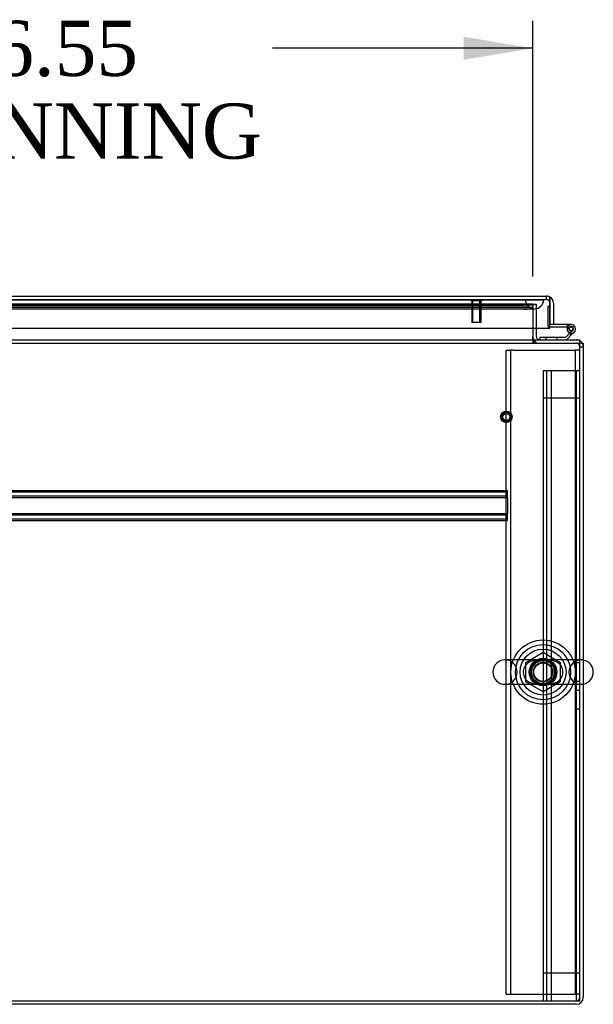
# Model space of a CAD drawing. Header units: inches. Extents: x 1 to 359, y -2 to 239.
# Tile 20 of 79: x 124 to 140, y 14 to 41. Entities that reach past the tile are written whole.
import ezdxf
from ezdxf.enums import TextEntityAlignment as Align
from ezdxf.lldxf.tags import DXFTag

# ---------------------------------------------------------------- set-up
doc = ezdxf.new("R2010")
doc.units = ezdxf.units.IN
doc.header["$MEASUREMENT"] = 0
for name, color, linetype in [('COM50677-2', 7, 'Continuous'), ('COM53964-1', 7, 'Continuous'), ('COM54746-60', 7, 'Continuous'), ('COM70216', 7, 'Continuous'), ('COM70220', 7, 'Continuous'), ('COM71196-7', 7, 'Continuous'), ('COM71298-2', 7, 'Continuous'), ('COM71299-2', 7, 'Continuous'), ('COM71301-2', 7, 'Continuous'), ('Default', 7, 'Continuous'), ('NTS18024', 7, 'Continuous'), ('SCS86414', 7, 'Continuous'), ('STD26258', 7, 'Continuous'), ('WAF25377', 7, 'Continuous'), ('WAM254785', 7, 'Continuous')]:
    doc.layers.add(name, color=color, linetype=linetype)
doc.styles.add('SEACAD_Times_New_Roman', font='times.ttf')
tags = doc.linetypes.add('HIDDEN2', pattern=[0.1875, 0.125, -0.0625]).pattern_tags.tags
tags[6:7] = [DXFTag(74, 4), DXFTag(75, 0), DXFTag(340, '0'), DXFTag(46, 0.0), DXFTag(50, 0.0), DXFTag(44, 0.0), DXFTag(45, 0.0)]
tags[4:5] = [DXFTag(74, 4), DXFTag(75, 0), DXFTag(340, '0'), DXFTag(46, 0.0), DXFTag(50, 0.0), DXFTag(44, 0.0), DXFTag(45, 0.0)]
doc.dimstyles.new('HAMMOND_(STH_-_300x200)', dxfattribs={"dimtxt": 1.5, "dimasz": 1.875, "dimexe": 0.75, "dimexo": 0.75, "dimgap": 0.375, "dimtad": 0, "dimtih": 1, "dimtoh": 1, "dimzin": 0, "dimdsep": 46, "dimtxsty": 'SEACAD_Times_New_Roman', "dimblk1": '_SE_FILLED', "dimblk2": '_SE_FILLED', "dimsah": 1, "dimcen": 0.75, "dimadec": 0, "dimazin": 0, "dimtfac": 0.8, "dimtofl": 0, "dimtmove": 0, "dimatfit": 3, "dimfxl": 1, "dimtolj": 1, "dimtzin": 0, "dimarcsym": 0})

# ---------------------------------------------------------------- blocks, each defined once
blk = doc.blocks.new('SE2')
at = {"layer": 'COM50677-2', "color": 7, "linetype": 'HIDDEN2'}
for p, q in [((137.551, 32.22), (137.676, 32.22)), ((137.551, 14.72), (137.551, 32.22)), ((137.676, 14.72), (137.676, 32.22)), ((137.736, 32.22), (137.676, 32.22)), ((137.736, 32.22), (139.366, 32.22)), ((139.366, 32.22), (139.426, 32.22)), ((139.426, 32.22), (139.426, 14.72)), ((139.551, 32.22), (139.426, 32.22)), ((137.551, 14.72), (137.676, 14.72)), ((137.676, 14.72), (137.736, 14.72)), ((137.736, 14.72), (139.366, 14.72)), ((139.366, 14.72), (139.426, 14.72)), ((139.551, 14.72), (139.426, 14.72))]:
    blk.add_line(p, q, dxfattribs=at)
blk.add_circle((138.551, 23.47), 0.375, dxfattribs=at)
at = {"layer": 'COM53964-1', "color": 7, "linetype": 'HIDDEN2'}
for p, q in [((138.689, 31.66), (138.551, 31.66)), ((138.551, 31.66), (138.551, 15.285)), ((138.646, 31.66), (138.646, 15.285)), ((139.413, 31.66), (138.689, 31.66)), ((138.772, 31.66), (138.772, 15.285)), ((139.551, 31.66), (139.413, 31.66)), ((139.456, 31.66), (139.456, 15.285)), ((138.689, 30.912), (138.551, 30.912)), ((139.413, 30.912), (138.689, 30.912)), ((139.551, 30.912), (139.413, 30.912)), ((139.551, 23.722), (139.456, 23.722)), ((139.456, 23.222), (139.551, 23.222)), ((139.551, 22.974), (139.456, 22.974)), ((139.456, 22.474), (139.551, 22.474)), ((138.689, 15.285), (138.551, 15.285)), ((138.551, 15.285), (138.551, 14.537)), ((138.646, 15.285), (138.646, 14.537)), ((139.413, 15.285), (138.689, 15.285)), ((138.772, 15.285), (138.772, 14.537)), ((139.551, 15.285), (139.413, 15.285)), ((139.456, 15.285), (139.456, 14.537))]:
    blk.add_line(p, q, dxfattribs=at)
at = {"layer": 'COM54746-60', "color": 7, "linetype": 'HIDDEN2'}
for p, q in [((138.677, 33.404), (138.677, 32.88)), ((138.739, 33.404), (138.677, 33.404)), ((138.702, 32.855), (138.739, 32.855)), ((139.202, 32.8), (139.264, 32.8)), ((139.265, 32.805), (139.257, 32.805)), ((139.281, 32.855), (139.319, 32.855)), ((139.356, 32.758), (139.285, 32.688)), ((138.628, 32.564), (138.628, 32.502)), ((138.932, 32.502), (138.932, 32.564))]:
    blk.add_line(p, q, dxfattribs=at)
at = {"layer": 'COM54746-60', "color": 7, "linetype": 'Continuous'}
for p, q in [((138.739, 33.404), (138.739, 33.404)), ((138.739, 32.917), (138.739, 32.919)), ((139.319, 32.917), (138.739, 32.917)), ((138.739, 32.855), (139.281, 32.855)), ((139.271, 32.674), (139.161, 32.564)), ((139.187, 32.502), (139.354, 32.669)), ((139.257, 32.805), (139.203, 32.81)), ((139.257, 32.812), (139.257, 32.787)), ((139.285, 32.688), (139.271, 32.674)), ((139.332, 32.862), (139.307, 32.862)), ((139.307, 32.737), (139.332, 32.737)), ((139.354, 32.669), (139.398, 32.713)), ((139.382, 32.787), (139.382, 32.812)), ((138.467, 32.564), (138.467, 32.502)), ((139.161, 32.564), (138.467, 32.564))]:
    blk.add_line(p, q, dxfattribs=at)
at = {"layer": 'COM54746-60', "color": 7, "linetype": 'HIDDEN2'}
blk.add_circle((139.319, 32.8), 0.05, dxfattribs=at)
for centre, radius, start, end in [((139.319, 32.8), 0.135, 119.9264, 155.9579), ((139.319, 32.8), 0.117, 90, 151.9602), ((138.702, 32.88), 0.025, 180, 270), ((139.319, 32.8), 0.055, 174.7841, 90), ((139.319, 32.8), 0.055, 90, 174.7841)]:
    blk.add_arc(centre, radius, start, end, dxfattribs=at)
at = {"layer": 'COM54746-60', "color": 7, "linetype": 'Continuous'}
for centre, radius, start, end in [((139.319, 32.8), 0.117, 174.7841, 90), ((139.319, 32.8), 0.117, 151.9602, 174.7841), ((139.307, 32.812), 0.05, 90, 180), ((139.307, 32.787), 0.05, 180, 270), ((139.319, 32.8), 0.135, 248.9858, 284.9706), ((139.332, 32.812), 0.05, 0, 90), ((139.332, 32.787), 0.05, 270, 0)]:
    blk.add_arc(centre, radius, start, end, dxfattribs=at)
at = {"layer": 'COM70216', "color": 7, "linetype": 'HIDDEN2'}
for p, q in [((112.084, 28.407), (137.584, 28.407)), ((112.084, 28.367), (137.584, 28.367)), ((137.584, 28.364), (137.584, 28.407)), ((112.084, 28.259), (137.584, 28.259)), ((112.084, 28.219), (137.584, 28.219)), ((137.584, 28.262), (137.584, 28.364)), ((137.584, 28.219), (137.584, 28.262)), ((137.584, 28.219), (137.584, 27.782)), ((112.084, 27.782), (137.584, 27.782)), ((112.084, 27.742), (137.584, 27.742)), ((112.084, 27.634), (137.584, 27.634)), ((112.084, 27.594), (137.584, 27.594)), ((137.584, 27.739), (137.584, 27.782)), ((137.584, 27.637), (137.584, 27.739)), ((137.584, 27.594), (137.584, 27.637))]:
    blk.add_line(p, q, dxfattribs=at)
at = {"layer": 'COM70220', "color": 7, "linetype": 'HIDDEN2'}
for p, q in [((111.6, 33.593), (138.068, 33.593)), ((111.6, 33.592), (138.068, 33.592)), ((111.6, 33.59), (138.068, 33.59)), ((138.068, 33.593), (138.567, 33.593)), ((138.068, 33.592), (138.567, 33.592)), ((138.068, 33.59), (138.318, 33.59)), ((138.069, 33.593), (138.069, 33.592)), ((138.069, 33.592), (138.318, 33.59)), ((138.318, 33.59), (138.567, 33.592)), ((138.567, 33.592), (138.567, 33.593)), ((111.6, 33.344), (138.068, 33.344)), ((138.068, 33.344), (138.318, 33.344))]:
    blk.add_line(p, q, dxfattribs=at)
blk.add_arc((138.318, 33.594), 0.25, 180, 0, dxfattribs=at)
at = {"layer": 'COM71196-7', "color": 7, "linetype": 'Continuous'}
for p, q in [((111.024, 33.689), (138.644, 33.689)), ((138.739, 33.499), (138.739, 33.663)), ((138.739, 33.663), (138.739, 33.499)), ((138.739, 32.814), (138.739, 33.499)), ((138.739, 33.499), (138.739, 32.919)), ((138.834, 33.499), (138.834, 32.919)), ((138.834, 32.919), (138.739, 32.919)), ((110.929, 32.814), (138.739, 32.814))]:
    blk.add_line(p, q, dxfattribs=at)
at = {"layer": 'COM71196-7', "color": 7, "linetype": 'HIDDEN2'}
for p, q in [((111.024, 33.594), (138.644, 33.594)), ((138.644, 33.594), (138.644, 33.689))]:
    blk.add_line(p, q, dxfattribs=at)
at = {"layer": 'COM71196-7', "color": 7, "linetype": 'Continuous'}
for start, end in [(60, 90), (0, 60)]:
    blk.add_arc((138.644, 33.499), 0.19, start, end, dxfattribs=at)
at = {"layer": 'COM71196-7', "color": 7, "linetype": 'HIDDEN2'}
blk.add_arc((138.644, 33.499), 0.095, 0, 90, dxfattribs=at)
at = {"layer": 'COM71196-7', "color": 7, "linetype": 'Continuous'}
blk.add_ellipse((138.644, 33.499), major_axis=(0, -0.19), ratio=0.999171, start_param=2.617994, end_param=3.141593, dxfattribs=at)
at = {"layer": 'COM71196-7', "color": 7, "linetype": 'HIDDEN2'}
blk.add_ellipse((138.644, 33.499), major_axis=(0, -0.095), ratio=0.999171, start_param=1.570796, end_param=3.141593, dxfattribs=at)
at = {"layer": 'COM71298-2', "color": 7, "linetype": 'HIDDEN2'}
for p, q in [((138.271, 33.471), (111.233, 33.471)), ((138.271, 33.471), (138.271, 33.469)), ((138.271, 33.471), (138.271, 33.469)), ((138.271, 33.376), (111.234, 33.376)), ((138.021, 33.428), (111.483, 33.428)), ((138.021, 33.335), (111.483, 33.335))]:
    blk.add_line(p, q, dxfattribs=at)
blk.add_circle((138.551, 23.47), 0.344, dxfattribs=at)
for centre in [(138.021, 33.472), (138.021, 33.378)]:
    blk.add_ellipse(centre, major_axis=(0.25, 0), ratio=0.173648, start_param=4.712389, end_param=6.21308, dxfattribs=at)
at = {"layer": 'COM71299-2', "color": 7, "linetype": 'HIDDEN2'}
for p, q in [((111.233, 33.469), (138.271, 33.469)), ((138.271, 33.469), (138.271, 32.814)), ((79.681, 32.407), (139.551, 32.407)), ((138.271, 32.502), (138.271, 32.407)), ((138.301, 32.502), (138.301, 32.407))]:
    blk.add_line(p, q, dxfattribs=at)
at = {"layer": 'COM71299-2', "color": 7, "linetype": 'Continuous'}
for p, q in [((138.271, 32.814), (138.271, 32.597)), ((79.681, 32.502), (139.551, 32.502)), ((138.271, 32.502), (138.271, 32.597)), ((139.551, 32.312), (139.551, 32.502)), ((139.551, 14.537), (139.551, 32.312)), ((79.681, 14.537), (139.551, 14.537))]:
    blk.add_line(p, q, dxfattribs=at)
at = {"layer": 'COM71301-2', "color": 7, "linetype": 'HIDDEN2'}
for p, q in [((138.271, 33.469), (138.366, 33.469)), ((138.366, 33.469), (138.366, 32.814)), ((139.551, 32.312), (139.646, 32.312))]:
    blk.add_line(p, q, dxfattribs=at)
at = {"layer": 'COM71301-2', "color": 7, "linetype": 'Continuous'}
for p, q in [((138.366, 32.814), (138.366, 32.597)), ((139.551, 32.407), (139.646, 32.407)), ((139.646, 32.407), (139.646, 14.632)), ((139.456, 14.442), (109.806, 14.442))]:
    blk.add_line(p, q, dxfattribs=at)
for centre, radius, start, end in [((138.461, 32.597), 0.19, 180, 210), ((138.461, 32.597), 0.095, 180, 270), ((139.456, 32.312), 0.19, 30, 60), ((139.456, 14.632), 0.19, 270, 0)]:
    blk.add_arc(centre, radius, start, end, dxfattribs=at)
at = {"layer": 'COM71301-2', "color": 7, "linetype": 'HIDDEN2'}
for centre, radius, start, end in [((138.461, 32.597), 0.19, 210, 270), ((139.456, 32.312), 0.19, 60, 90), ((139.456, 32.312), 0.095, 0, 90), ((139.456, 32.312), 0.19, 0, 30), ((139.456, 14.632), 0.095, 270, 0)]:
    blk.add_arc(centre, radius, start, end, dxfattribs=at)
at = {"layer": 'NTS18024', "color": 7, "linetype": 'HIDDEN2'}
for p, q in [((138.086, 23.733), (138.556, 24.008)), ((138.556, 24.008), (139.016, 23.733)), ((138.086, 23.207), (138.086, 23.733)), ((139.016, 23.733), (139.016, 23.207)), ((138.551, 22.935), (138.086, 23.207)), ((139.016, 23.207), (138.551, 22.935))]:
    blk.add_line(p, q, dxfattribs=at)
for radius in [0.312, 0.263]:
    blk.add_circle((138.551, 23.47), radius, dxfattribs=at)
at = {"layer": 'SCS86414', "color": 7, "linetype": 'HIDDEN2'}
for p, q in [((138.507, 23.802), (137.516, 23.802)), ((139.587, 23.802), (138.507, 23.802)), ((137.516, 23.139), (138.569, 23.139)), ((138.569, 23.139), (139.587, 23.139))]:
    blk.add_line(p, q, dxfattribs=at)
for radius in [0.625, 0.312, 0.252]:
    blk.add_circle((138.551, 23.47), radius, dxfattribs=at)
for centre, radius, start, end in [((137.516, 23.47), 0.331, 90, 270), ((137.516, 23.47), 0.331, 270, 90), ((138.315, 23.469), 0.303, 131.0484, 247.1599), ((138.349, 23.435), 0.352, 115.5712, 131.4638), ((138.785, 23.47), 0.306, 292.4822, 66.9196), ((139.587, 23.47), 0.331, 90, 270), ((139.587, 23.47), 0.331, 79.6868, 90), ((139.587, 23.47), 0.331, 270, 280.3132)]:
    blk.add_arc(centre, radius, start, end, dxfattribs=at)
at = {"layer": 'SCS86414', "color": 7, "linetype": 'Continuous'}
blk.add_arc((139.587, 23.47), 0.331, 280.3132, 79.6868, dxfattribs=at)
at = {"layer": 'SCS86414', "color": 7, "linetype": 'HIDDEN2'}
for points, knots in [([(138.189, 23.754), (138.194, 23.756), (138.199, 23.758), (138.257, 23.783), (138.315, 23.794), (138.404, 23.801), (138.434, 23.802), (138.496, 23.802), (138.528, 23.801), (138.624, 23.802), (138.687, 23.803), (138.803, 23.792), (138.86, 23.779), (138.913, 23.754)], [0.0565689, 0.0565689, 0.0565689, 0.0565689, 0.0625, 0.0625, 0.125, 0.125, 0.15625, 0.15625, 0.1875, 0.1875, 0.25, 0.25, 0.3119644, 0.3119644, 0.3119644, 0.3119644]), ([(138.91, 23.185), (138.906, 23.184), (138.903, 23.182), (138.845, 23.158), (138.788, 23.147), (138.669, 23.138), (138.606, 23.139), (138.509, 23.139), (138.477, 23.139), (138.415, 23.14), (138.385, 23.141), (138.297, 23.15), (138.241, 23.163), (138.189, 23.187)], [0.5584614, 0.5584614, 0.5584614, 0.5584614, 0.5625, 0.5625, 0.625, 0.625, 0.6875, 0.6875, 0.71875, 0.71875, 0.75, 0.75, 0.8114741, 0.8114741, 0.8114741, 0.8114741])]:
    blk.add_open_spline(points, degree=3, knots=knots, dxfattribs=at)
at = {"layer": 'STD26258', "color": 7, "linetype": 'HIDDEN2'}
for p, q in [((136.583, 33.594), (136.583, 33.562)), ((136.896, 33.562), (136.583, 33.562)), ((136.614, 33.562), (136.614, 32.969)), ((136.645, 32.969), (136.645, 33.562)), ((136.834, 32.969), (136.834, 33.562)), ((136.864, 32.969), (136.864, 33.562)), ((136.896, 33.562), (136.896, 33.594)), ((136.864, 32.969), (136.614, 32.969))]:
    blk.add_line(p, q, dxfattribs=at)
for radius in [0.156, 0.125, 0.0944]:
    blk.add_circle((137.551, 30.407), radius, dxfattribs=at)
at = {"layer": 'WAF25377', "color": 7, "linetype": 'HIDDEN2'}
for radius in [0.875, 0.34]:
    blk.add_circle((138.551, 23.47), radius, dxfattribs=at)
at = {"layer": 'WAM254785', "color": 7, "linetype": 'HIDDEN2'}
for radius in [0.75, 0.312]:
    blk.add_circle((138.551, 23.47), radius, dxfattribs=at)
blk = doc.blocks.new('DMBLK69')
at = {"layer": 'Default', "linetype": 'Continuous', "transparency": 16777216}
for points in [[(113.595, 40.738), (111.72, 40.425), (113.595, 40.113)], [(136.396, 40.738), (136.396, 40.113), (138.271, 40.425)]]:
    blk.add_hatch(color=7, dxfattribs=at).paths.add_polyline_path(points)
at = {"layer": 'Default', "color": 7, "linetype": 'Continuous', "transparency": 16777216}
for p, q in [((111.72, 34.034), (111.72, 41.175)), ((138.271, 34.219), (138.271, 41.175)), ((118.801, 40.425), (111.72, 40.425)), ((138.271, 40.425), (131.19, 40.425))]:
    blk.add_line(p, q, dxfattribs=at)
at = {"layer": 'Default', "color": 7, "linetype": 'Continuous', "transparency": 16777216, "style": 'SEACAD_Times_New_Roman'}
for s, p in [('26.55', (122.437, 41.175)), ('OPENNING', (119.326, 38.925))]:
    blk.add_text(s, height=1.5, dxfattribs=at).set_placement(p, align=Align.TOP_LEFT)
blk = doc.blocks.new('_SE_FILLED')
at = {"color": 0}
blk.add_line((0, 0), (-1, 0), dxfattribs=at)
blk.add_solid([(0, 0), (-1, -0.1665), (-1, 0.1665), (0, 0)], dxfattribs=at)

msp = doc.modelspace()

# ---------------------------------------------------------------- block references
at = {"layer": 'Default'}
msp.add_blockref('SE2', (0, 0), dxfattribs=at)

# ---------------------------------------------------------------- dimensions: what is measured, and where the dimension line sits
at = {"layer": 'Default', "color": 7, "linetype": 'Continuous'}
dim = msp.add_linear_dim(base=(111.72, 40.425), p1=(138.271, 33.469), p2=(111.72, 33.284), text='\\A1;<>\\POPENNING', dimstyle='HAMMOND_(STH_-_300x200)', dxfattribs=at)
dim.commit()
dim.dimension.update_dxf_attribs({"geometry": 'DMBLK69', "text_midpoint": (124.996, 40.425), "dimtype": 160})

doc.saveas('drawing.dxf')
